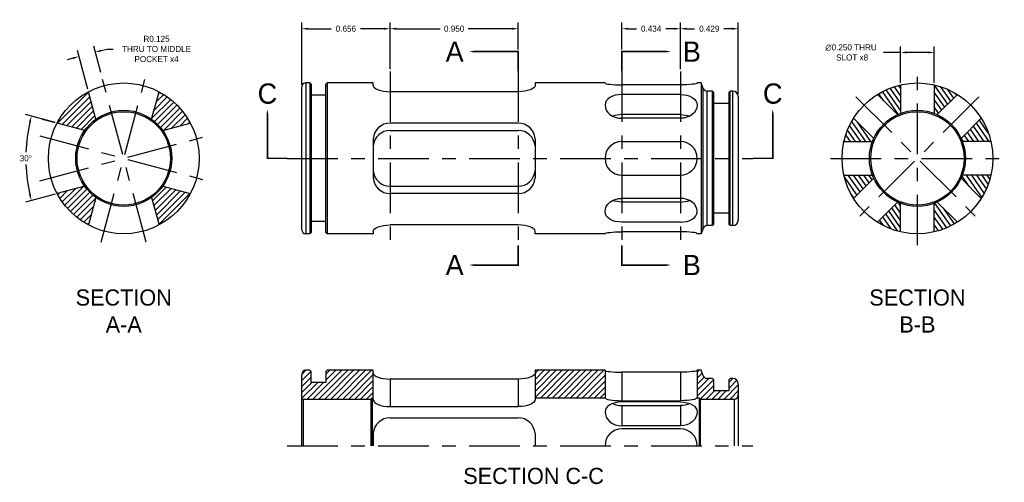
# Model space of a CAD drawing. Extents: x -0.83 to 6.47, y 13.83 to 17.26.
import ezdxf

# ---------------------------------------------------------------- set-up
doc = ezdxf.new("R2010")
doc.units = 0
doc.header["$LTSCALE"] = 0.5
doc.header["$MEASUREMENT"] = 0
doc.linetypes.add('CENTER2', pattern=[1.125, 0.75, -0.125, 0.125, -0.125])
doc.linetypes.add('PHANTOM2', pattern=[1.25, 0.625, -0.125, 0.125, -0.125, 0.125, -0.125])
doc.layers.get('Defpoints').update_dxf_attribs({"linetype": 'CONTINUOUS'})
for name, color, linetype in [('Center', 1, 'CENTER2'), ('Dimension', 6, 'CONTINUOUS'), ('Object', 5, 'CONTINUOUS'), ('Object_hatch', 5, 'CONTINUOUS'), ('Section', 2, 'PHANTOM2'), ('Section_Text', 2, 'CONTINUOUS')]:
    doc.layers.add(name, color=color, linetype=linetype)
doc.dimstyles.get("Standard").update_dxf_attribs({"dimtxt": 0.18, "dimasz": 0.18, "dimexe": 0.18, "dimexo": 0.0625, "dimgap": 0.09, "dimtad": 0, "dimtih": 1, "dimtoh": 1, "dimdec": 3, "dimzin": 0, "dimdsep": 46, "dimtxsty": 'Standard', "dimcen": 0.09, "dimadec": 0, "dimazin": 0, "dimtfac": 1, "dimtdec": 4, "dimtofl": 0, "dimtmove": 0, "dimatfit": 3, "dimfxl": 1, "dimtolj": 1, "dimtzin": 0, "dimarcsym": 0})

# ---------------------------------------------------------------- blocks, each defined once
blk = doc.blocks.new('*D2')
at = {"layer": 'Defpoints', "color": 0}
for p in [(1.9187, 17.1919), (2.8687, 17.0221), (1.9187, 16.8754)]:
    blk.add_point(p, dxfattribs=at)
at = {"layer": 'Dimension', "color": 0, "lineweight": -2}
for p, q in [((1.9187, 16.891), (1.9187, 17.2369)), ((1.9637, 17.1919), (2.2887, 17.1919)), ((2.8237, 17.1919), (2.4987, 17.1919)), ((2.8687, 17.0377), (2.8687, 17.2369))]:
    blk.add_line(p, q, dxfattribs=at)
at = {"layer": 'Dimension', "color": 0}
for points in [[(1.9637, 17.1994), (1.9637, 17.1844), (1.9187, 17.1919)], [(2.8237, 17.1994), (2.8237, 17.1844), (2.8687, 17.1919)]]:
    blk.add_solid(points, dxfattribs=at)
at = {"layer": 'Dimension', "color": 0, "insert": (2.3937, 17.1919), "char_height": 0.045, "attachment_point": 5}
blk.add_mtext('\\A1;0.950', dxfattribs=at)
blk = doc.blocks.new('*D3')
at = {"layer": 'Defpoints', "color": 0}
for p in [(1.2627, 17.1919), (1.9187, 16.8754), (1.2627, 16.7598)]:
    blk.add_point(p, dxfattribs=at)
at = {"layer": 'Dimension', "color": 0, "lineweight": -2}
for p, q in [((1.2627, 16.7755), (1.2627, 17.2369)), ((1.3077, 17.1919), (1.482, 17.1919)), ((1.8737, 17.1919), (1.6995, 17.1919)), ((1.9187, 16.891), (1.9187, 17.2369))]:
    blk.add_line(p, q, dxfattribs=at)
at = {"layer": 'Dimension', "color": 0}
for points in [[(1.3077, 17.1994), (1.3077, 17.1844), (1.2627, 17.1919)], [(1.8737, 17.1994), (1.8737, 17.1844), (1.9187, 17.1919)]]:
    blk.add_solid(points, dxfattribs=at)
at = {"layer": 'Dimension', "color": 0, "insert": (1.5907, 17.1919), "char_height": 0.045, "attachment_point": 5}
blk.add_mtext('\\A1;0.656', dxfattribs=at)
blk = doc.blocks.new('*D4')
at = {"layer": 'Defpoints', "color": 0}
for p in [(4.0717, 17.1919), (3.6377, 17.0221), (4.0717, 16.8754)]:
    blk.add_point(p, dxfattribs=at)
at = {"layer": 'Dimension', "color": 0, "lineweight": -2}
for p, q in [((3.6377, 17.0377), (3.6377, 17.2369)), ((3.6827, 17.1919), (3.746, 17.1919)), ((4.0267, 17.1919), (3.9635, 17.1919)), ((4.0717, 16.891), (4.0717, 17.2369))]:
    blk.add_line(p, q, dxfattribs=at)
at = {"layer": 'Dimension', "color": 0}
for points in [[(3.6827, 17.1994), (3.6827, 17.1844), (3.6377, 17.1919)], [(4.0267, 17.1994), (4.0267, 17.1844), (4.0717, 17.1919)]]:
    blk.add_solid(points, dxfattribs=at)
at = {"layer": 'Dimension', "color": 0, "insert": (3.8547, 17.1919), "char_height": 0.045, "attachment_point": 5}
blk.add_mtext('\\A1;0.434', dxfattribs=at)
blk = doc.blocks.new('*D5')
at = {"layer": 'Defpoints', "color": 0}
for p in [(4.5007, 17.1919), (4.0717, 16.8754), (4.5007, 16.6898)]:
    blk.add_point(p, dxfattribs=at)
at = {"layer": 'Dimension', "color": 0, "lineweight": -2}
for p, q in [((4.0717, 16.891), (4.0717, 17.2369)), ((4.1167, 17.1919), (4.1775, 17.1919)), ((4.4557, 17.1919), (4.395, 17.1919)), ((4.5007, 16.7055), (4.5007, 17.2369))]:
    blk.add_line(p, q, dxfattribs=at)
at = {"layer": 'Dimension', "color": 0}
for points in [[(4.1167, 17.1994), (4.1167, 17.1844), (4.0717, 17.1919)], [(4.4557, 17.1994), (4.4557, 17.1844), (4.5007, 17.1919)]]:
    blk.add_solid(points, dxfattribs=at)
at = {"layer": 'Dimension', "color": 0, "insert": (4.2862, 17.1919), "char_height": 0.045, "attachment_point": 5}
blk.add_mtext('\\A1;0.429', dxfattribs=at)
blk = doc.blocks.new('*D6')
at = {"layer": 'Defpoints', "color": 0}
for p in [(5.7051, 17.016), (5.7051, 16.7757), (5.9551, 16.7757)]:
    blk.add_point(p, dxfattribs=at)
at = {"layer": 'Dimension', "color": 0, "lineweight": -2}
for p, q in [((5.7051, 16.7913), (5.7051, 17.061)), ((5.9551, 16.7913), (5.9551, 17.061)), ((5.7051, 17.016), (5.5776, 17.016)), ((5.9101, 17.016), (5.7501, 17.016))]:
    blk.add_line(p, q, dxfattribs=at)
at = {"layer": 'Dimension', "color": 0}
for points in [[(5.7501, 17.0235), (5.7501, 17.0085), (5.7051, 17.016)], [(5.9101, 17.0235), (5.9101, 17.0085), (5.9551, 17.016)]]:
    blk.add_solid(points, dxfattribs=at)
at = {"layer": 'Dimension', "color": 0, "insert": (5.3376, 17.016), "char_height": 0.045, "attachment_point": 5}
blk.add_mtext('\\A1;∅0.250 THRU\\P SLOT x8', dxfattribs=at)
blk = doc.blocks.new('*D7')
at = {"layer": 'Defpoints', "color": 0}
for p in [(-0.5513, 16.4926), (-0.347, 16.4379), (-0.7791, 16.3362), (-0.347, 16.0238), (-0.5513, 15.9691)]:
    blk.add_point(p, dxfattribs=at)
at = {"layer": 'Dimension', "color": 0, "lineweight": -2}
for p, q in [((-0.5664, 16.4966), (-0.786, 16.5555)), ((-0.5664, 15.965), (-0.786, 15.9062))]:
    blk.add_line(p, q, dxfattribs=at)
for start, end in [(167.1322, 177.86743), (182.13257, 192.8678)]:
    blk.add_arc((0.4256, 16.2308), 1.2093, start, end, dxfattribs=at)
at = {"layer": 'Dimension', "color": 0}
for points in [[(-0.7606, 16.502), (-0.7461, 16.4984), (-0.7425, 16.5438)], [(-0.7461, 15.9633), (-0.7606, 15.9597), (-0.7425, 15.9179)]]:
    blk.add_solid(points, dxfattribs=at)
at = {"layer": 'Dimension', "color": 0, "insert": (-0.7837, 16.2308), "char_height": 0.045, "attachment_point": 5}
blk.add_mtext('\\A1;30°', dxfattribs=at)
blk = doc.blocks.new('*D8')
at = {"layer": 'Defpoints', "color": 0}
for p in [(-0.2683, 17.0181), (-0.345, 16.8211), (-0.2242, 16.8535)]:
    blk.add_point(p, dxfattribs=at)
at = {"layer": 'Dimension', "color": 0, "lineweight": -2}
for p, q in [((-0.349, 16.8362), (-0.4007, 17.0292)), ((-0.2283, 16.8685), (-0.28, 17.0616)), ((-0.2249, 17.0297), (-0.1814, 17.0414)), ((-0.1814, 17.0414), (-0.1364, 17.0414)), ((-0.4325, 16.9741), (-0.476, 16.9624))]:
    blk.add_line(p, q, dxfattribs=at)
at = {"layer": 'Dimension', "color": 0}
for points in [[(-0.2268, 17.037), (-0.2229, 17.0225), (-0.2683, 17.0181)], [(-0.4345, 16.9813), (-0.4306, 16.9668), (-0.3891, 16.9857)]]:
    blk.add_solid(points, dxfattribs=at)
at = {"layer": 'Dimension', "color": 0, "insert": (0.1861, 17.0414), "char_height": 0.045, "attachment_point": 5}
blk.add_mtext('\\A1;R0.125\\PTHRU TO MIDDLE\\PPOCKET x4', dxfattribs=at)

msp = doc.modelspace()

# ---------------------------------------------------------------- hatches: boundary and pattern name
at = {"layer": 'Object_hatch'}
h = msp.add_hatch(dxfattribs=at)
h.set_pattern_fill('ANSI31', color=256, scale=0.25, angle=80, style=0)
h.paths.add_polyline_path([(5.7051, 16.7757, 0.083785), (5.5333, 16.7045), (5.6828, 16.5549, -0.016966), (5.7051, 16.5642)])
h.paths.add_polyline_path([(5.9551, 16.7757), (5.9551, 16.5642, -0.016966), (5.9774, 16.5549), (6.127, 16.7045, 0.083785)])
h.paths.add_polyline_path([(6.3038, 16.5277), (6.1542, 16.3782, -0.016966), (6.1635, 16.3558), (6.375, 16.3558, 0.083785)])
h.paths.add_polyline_path([(6.375, 16.1058), (6.1635, 16.1058, -0.016966), (6.1542, 16.0835), (6.3038, 15.934, 0.083785)])
h.paths.add_polyline_path([(5.9774, 15.9068, -0.016966), (5.9551, 15.8975), (5.9551, 15.686, 0.083785), (6.127, 15.7572)])
h.paths.add_polyline_path([(5.7051, 15.8975, -0.016966), (5.6828, 15.9068), (5.5333, 15.7572, 0.083785), (5.7051, 15.686)])
h.paths.add_polyline_path([(5.506, 16.0835, -0.016966), (5.4968, 16.1058), (5.2853, 16.1058, 0.083785), (5.3565, 15.934)])
h.paths.add_polyline_path([(5.3565, 16.5277, 0.083785), (5.2853, 16.3558), (5.4968, 16.3558, -0.016966), (5.506, 16.3782)])
h = msp.add_hatch(dxfattribs=at)
h.set_pattern_fill('ANSI31', color=256, scale=0.25, style=0)
h.set_pattern_definition([(45, (-6.035485, 0), (-0.022097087, 0.022097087), [])])
h.paths.add_polyline_path([(-0.5513, 16.4926), (-0.347, 16.4379, -0.082601), (-0.2644, 16.5205), (-0.3191, 16.7248, 0.150153)])
h.paths.add_polyline_path([(0.2044, 16.7248), (0.1496, 16.5205, -0.082601), (0.2322, 16.4379), (0.4365, 16.4926, 0.150153)])
h.paths.add_polyline_path([(0.1496, 15.9412), (0.2044, 15.7369, 0.150153), (0.4365, 15.9691), (0.2322, 16.0238, -0.082601)])
h.paths.add_polyline_path([(-0.2644, 15.9412, -0.082601), (-0.347, 16.0238), (-0.5513, 15.9691, 0.150153), (-0.3191, 15.7369)])
h = msp.add_hatch(dxfattribs=at)
h.set_pattern_fill('ANSI31', color=256, scale=0.25, style=0)
h.set_pattern_definition([(45, (0, 0.636845), (-0.02209709, 0.02209709), [])])
h.paths.add_polyline_path([(1.7751, 14.4462), (1.7851, 14.4562), (1.7937, 14.4562), (1.7937, 14.6592), (1.4527, 14.6592), (1.4427, 14.6492), (1.4427, 14.5693), (1.3327, 14.5693), (1.3327, 14.6492), (1.3227, 14.6592), (1.2927, 14.6592, 0.414214), (1.2627, 14.6292), (1.2627, 14.4562, 0.414214), (1.2727, 14.4462)])
h.paths.add_polyline_path([(3.5127, 14.4562), (3.5127, 14.6592), (2.9937, 14.6592), (2.9937, 14.4562)])
h.paths.add_polyline_path([(4.3207, 14.5068), (4.3207, 14.5892), (4.3107, 14.5992), (4.2697, 14.5992, -0.315299), (4.2415, 14.6189), (4.2269, 14.6592), (4.1967, 14.6592), (4.1967, 14.4562), (4.2122, 14.4562), (4.2222, 14.4462), (4.4707, 14.4462, 0.414214), (4.5007, 14.4762), (4.5007, 14.5592, 0.414214), (4.4607, 14.5992), (4.4407, 14.5992), (4.4307, 14.5892), (4.4307, 14.5068)])

# ---------------------------------------------------------------- linework, layer by layer
at = {"layer": 'Center'}
for p, q in [((1.9187, 16.8754), (1.9187, 15.5863)), ((2.8687, 16.8754), (2.8687, 15.5863)), ((3.6377, 16.8754), (3.6377, 15.5863)), ((4.0717, 16.8754), (4.0717, 15.5863)), ((5.8301, 15.5863), (5.8301, 16.8754)), ((-0.2242, 15.6082), (0.1094, 16.8535)), ((0.1094, 15.6082), (-0.2242, 16.8535)), ((5.3743, 16.6866), (6.2859, 15.7751)), ((6.2859, 16.6866), (5.3743, 15.7751)), ((-0.68, 16.3977), (0.5652, 16.064)), ((-0.68, 16.064), (0.5652, 16.3977)), ((1.155, 16.2308), (4.6102, 16.2308)), ((5.1856, 16.2308), (6.4747, 16.2308)), ((1.155, 14.1002), (4.6102, 14.1002))]:
    msp.add_line(p, q, dxfattribs=at)
at = {"layer": 'Dimension'}
for p, q in [((-0.324, 16.7427), (-0.349, 16.8362)), ((-0.6627, 16.5225), (-0.5671, 16.4968))]:
    msp.add_line(p, q, dxfattribs=at)
at = {"layer": 'Object'}
for p, q in [((1.2627, 15.7018), (1.2627, 16.7598)), ((1.3227, 16.7898), (1.2927, 16.7898)), ((1.2927, 16.7898), (1.2927, 15.6718)), ((1.3327, 16.7798), (1.3227, 16.7898)), ((1.3227, 16.7898), (1.3227, 15.6718)), ((1.3327, 16.7798), (1.3327, 15.6818)), ((1.4527, 16.7898), (1.4427, 16.7798)), ((1.4427, 15.6818), (1.4427, 16.7798)), ((1.4527, 16.7898), (1.4527, 15.6718)), ((1.7937, 16.7898), (1.4527, 16.7898)), ((1.7937, 16.7708), (1.7937, 16.7898)), ((2.9937, 16.7898), (2.9937, 16.7708)), ((3.5127, 16.7898), (2.9937, 16.7898)), ((4.0717, 16.7757), (3.6377, 16.7757)), ((4.2269, 16.7898), (4.1967, 16.7898)), ((4.2415, 16.7496), (4.2269, 16.7898)), ((4.2269, 16.7898), (4.2269, 15.6718)), ((4.2415, 15.7121), (4.2415, 16.7496)), ((4.3107, 16.7298), (4.2697, 16.7298)), ((4.2697, 15.7318), (4.2697, 16.7298)), ((4.3207, 16.7198), (4.3107, 16.7298)), ((4.3107, 15.7318), (4.3107, 16.7298)), ((4.4407, 16.7298), (4.4307, 16.7198)), ((4.4607, 16.7298), (4.4407, 16.7298)), ((4.4407, 15.7318), (4.4407, 16.7298)), ((4.4607, 15.7318), (4.4607, 16.7298)), ((5.7051, 16.7757), (5.7051, 16.5642)), ((5.9551, 16.7757), (5.9551, 16.5642)), ((-0.2644, 16.5205), (-0.3191, 16.7248)), ((0.1496, 16.5205), (0.2044, 16.7248)), ((1.4427, 16.7), (1.3327, 16.7)), ((2.8687, 16.7248), (1.9187, 16.7248)), ((4.0717, 16.7045), (3.6377, 16.7045)), ((4.3207, 15.7418), (4.3207, 16.7198)), ((4.4307, 16.7198), (4.4307, 15.7418)), ((4.5007, 16.6898), (4.5007, 15.7718)), ((5.5333, 16.7045), (5.6828, 16.5549)), ((6.127, 16.7045), (5.9774, 16.5549)), ((4.4307, 16.6375), (4.3207, 16.6375)), ((4.3207, 16.6375), (4.3207, 16.6375)), ((4.0717, 16.5549), (3.6377, 16.5549)), ((4.0717, 16.5277), (3.6377, 16.5277)), ((5.3565, 16.5277), (5.506, 16.3782)), ((6.3038, 16.5277), (6.1542, 16.3782)), ((-0.347, 16.4379), (-0.5513, 16.4926)), ((0.2322, 16.4379), (0.4365, 16.4926)), ((2.8687, 16.4926), (1.9187, 16.4926)), ((1.9188, 16.4379), (2.8686, 16.4379)), ((1.7937, 16.3755), (1.7937, 16.0862)), ((2.9937, 16.3755), (2.9937, 16.0862)), ((3.6377, 16.3558), (4.0717, 16.3558)), ((5.2853, 16.3558), (5.4968, 16.3558)), ((6.375, 16.3558), (6.1635, 16.3558)), ((3.6377, 16.1058), (4.0717, 16.1058)), ((5.2853, 16.1058), (5.4968, 16.1058)), ((5.3565, 15.934), (5.506, 16.0835)), ((6.3038, 15.934), (6.1542, 16.0835)), ((6.375, 16.1058), (6.1635, 16.1058)), ((-0.347, 16.0238), (-0.5513, 15.9691)), ((0.2322, 16.0238), (0.4365, 15.9691)), ((1.9188, 16.0238), (2.8687, 16.0238)), ((-0.2644, 15.9412), (-0.3191, 15.7369)), ((0.1496, 15.9412), (0.2044, 15.7369)), ((2.8687, 15.9691), (1.9187, 15.9691)), ((4.0717, 15.934), (3.6377, 15.934)), ((4.0717, 15.9068), (3.6377, 15.9068)), ((5.5333, 15.7572), (5.6828, 15.9068)), ((5.7051, 15.686), (5.7051, 15.8975)), ((5.9551, 15.686), (5.9551, 15.8975)), ((6.127, 15.7572), (5.9774, 15.9068)), ((4.4307, 15.8242), (4.3207, 15.8242)), ((4.3207, 15.8242), (4.3207, 15.8242)), ((1.4427, 15.7617), (1.3327, 15.7617)), ((2.8687, 15.7369), (1.9187, 15.7369)), ((4.0717, 15.7572), (3.6377, 15.7572)), ((4.2415, 15.7121), (4.2269, 15.6718)), ((4.3107, 15.7318), (4.2697, 15.7318)), ((4.3207, 15.7418), (4.3107, 15.7318)), ((4.4407, 15.7318), (4.4307, 15.7418)), ((4.4607, 15.7318), (4.4407, 15.7318)), ((1.3227, 15.6718), (1.2927, 15.6718)), ((1.3327, 15.6818), (1.3227, 15.6718)), ((1.4527, 15.6718), (1.4427, 15.6818)), ((1.7937, 15.6718), (1.4527, 15.6718)), ((1.7937, 15.6909), (1.7937, 15.6718)), ((2.9937, 15.6718), (2.9937, 15.6909)), ((3.5127, 15.6718), (2.9937, 15.6718)), ((4.0717, 15.686), (3.6377, 15.686)), ((4.2269, 15.6718), (4.1967, 15.6718)), ((1.2627, 14.1002), (1.2627, 14.6292)), ((1.3227, 14.6592), (1.2927, 14.6592)), ((1.3327, 14.6492), (1.3227, 14.6592)), ((1.3327, 14.5693), (1.3327, 14.6492)), ((1.4527, 14.6592), (1.4427, 14.6492)), ((1.4427, 14.6492), (1.4427, 14.5693)), ((1.7937, 14.6592), (1.4527, 14.6592)), ((1.7937, 14.444), (1.7937, 14.6592)), ((2.9937, 14.6592), (2.9937, 14.444)), ((3.5127, 14.6592), (2.9937, 14.6592)), ((3.5127, 14.6592), (3.5127, 14.4562)), ((4.0717, 14.645), (3.6377, 14.645)), ((3.6377, 14.645), (3.6379, 14.4335)), ((4.0717, 14.645), (4.0715, 14.4335)), ((4.2269, 14.6592), (4.1967, 14.6592)), ((4.1967, 14.6592), (4.1967, 14.4562)), ((4.2415, 14.6189), (4.2269, 14.6592)), ((1.4427, 14.5693), (1.3327, 14.5693)), ((2.8687, 14.5941), (1.9187, 14.5941)), ((1.9187, 14.5941), (1.9187, 14.3898)), ((2.8687, 14.5941), (2.8687, 14.3898)), ((4.3107, 14.5992), (4.2697, 14.5992)), ((4.3207, 14.5892), (4.3107, 14.5992)), ((4.3207, 14.5068), (4.3207, 14.5892)), ((4.4407, 14.5992), (4.4307, 14.5892)), ((4.4307, 14.5892), (4.4307, 14.5068)), ((4.4607, 14.5992), (4.4407, 14.5992)), ((4.5007, 14.5592), (4.5007, 14.1002)), ((4.4307, 14.5068), (4.3207, 14.5068)), ((4.3207, 14.5068), (4.3207, 14.5068)), ((1.2727, 14.4462), (1.7751, 14.4462)), ((1.2727, 14.4462), (1.2727, 14.1002)), ((1.7751, 14.4462), (1.7851, 14.4562)), ((1.7751, 14.4462), (1.7751, 14.1002)), ((1.7851, 14.4562), (1.7937, 14.4562)), ((1.7851, 14.4562), (1.7851, 14.1002)), ((1.9187, 14.3898), (2.8687, 14.3898)), ((2.9937, 14.4562), (3.5127, 14.4562)), ((4.0717, 14.4243), (3.6377, 14.4243)), ((3.6377, 14.397), (4.0717, 14.397)), ((3.6377, 14.397), (3.6377, 14.2475)), ((3.6379, 14.4335), (4.0717, 14.4335)), ((4.0717, 14.397), (4.0717, 14.2475)), ((4.1967, 14.4562), (4.2122, 14.4562)), ((4.2122, 14.4562), (4.2222, 14.4462)), ((4.2122, 14.4562), (4.2122, 14.1002)), ((4.2222, 14.4462), (4.4707, 14.4462)), ((4.2222, 14.1002), (4.2222, 14.4462)), ((4.4707, 14.4462), (4.4707, 14.1002)), ((1.9188, 14.3072), (2.8686, 14.3072)), ((4.0717, 14.2475), (3.6377, 14.2475)), ((1.7937, 14.1923), (1.7937, 14.1002)), ((2.9937, 14.1923), (2.9937, 14.1002)), ((4.0717, 14.2252), (3.6377, 14.2252))]:
    msp.add_line(p, q, dxfattribs=at)
for centre, radius in [((-0.0574, 16.2308), 0.559), ((5.8301, 16.2308), 0.559), ((-0.0574, 16.2308), 0.356), ((5.8301, 16.2308), 0.356), ((-0.0574, 16.2308), 0.346), ((5.8301, 16.2308), 0.346)]:
    msp.add_circle(centre, radius, dxfattribs=at)
for centre, radius, start, end in [((1.2927, 16.7598), 0.03, 90, 180), ((4.2697, 16.7598), 0.03, 200, 270), ((4.4607, 16.6898), 0.04, 0, 90), ((1.9189, 16.3672), 0.1254, 89.92272, 176.17363), ((1.9188, 16.3123), 0.1255, 89.97242, 175.138), ((2.8685, 16.3672), 0.1254, 3.82637, 90.07728), ((2.8686, 16.3123), 0.1255, 4.862, 90.02758), ((3.6377, 16.2308), 0.125, 90, 270), ((4.0717, 16.2308), 0.125, 270, 90), ((1.9188, 16.1493), 0.1255, 184.862, 270.02758), ((1.9189, 16.0945), 0.1254, 183.82637, 270.07728), ((2.8685, 16.0945), 0.1254, 269.92272, 356.17363), ((2.8686, 16.1493), 0.1255, 269.97242, 355.138), ((4.2697, 15.7018), 0.03, 90, 160), ((4.4607, 15.7718), 0.04, 270, 360), ((1.2927, 15.7018), 0.03, 180, 270), ((1.2927, 14.6292), 0.03, 90, 180), ((4.2697, 14.6292), 0.03, 200, 270), ((4.4607, 14.5592), 0.04, 0, 90), ((4.4707, 14.4762), 0.03, 270, 0), ((1.2727, 14.4562), 0.01, 180, 270), ((1.9188, 14.1817), 0.1255, 89.97242, 175.138), ((2.8686, 14.1817), 0.1255, 4.862, 90.02758), ((3.6377, 14.1002), 0.125, 90, 180), ((4.0717, 14.1002), 0.125, 0, 90)]:
    msp.add_arc(centre, radius, start, end, dxfattribs=at)
for centre, major_axis, ratio, start_param, end_param in [((1.9187, 16.7708), (0.125, 0), 0.368201, 3.141593, 4.712389), ((3.6377, 16.7898), (0.125, 0), 0.113241, 3.141593, 4.712389), ((3.6377, 16.6261), (0.125, 0), 0.627034, 7.853982, 9.424778), ((3.6377, 16.6261), (0.125, 0), 0.78718, 3.141593, 4.712389), ((3.6377, 16.4826), (0.125, 0), 0.578884, 7.853982, 8.42635), ((4.0717, 15.8356), (-0.125, 0), 0.78718, 3.141593, 4.712389), ((4.0717, 15.9791), (-0.125, 0), 0.578884, 7.853982, 8.42635), ((4.0717, 15.8356), (-0.125, 0), 0.627034, 7.853982, 9.424778), ((2.8687, 15.6909), (-0.125, 0), 0.368201, 3.141593, 4.712389), ((4.0717, 15.6718), (-0.125, 0), 0.113241, 3.141593, 4.712389), ((1.9187, 14.6401), (0.125, 0), 0.368201, 3.141593, 4.712389), ((3.6377, 14.6592), (0.125, 0), 0.113241, 3.141593, 4.712389), ((1.9187, 14.444), (0.125, 0), 0.433975, 3.141593, 4.712389), ((3.6379, 14.4562), (0.1252, 0), 0.181016, 3.141593, 4.712389), ((3.6377, 14.3519), (0.125, 0), 0.578884, 1.570796, 3.141593), ((3.6377, 14.4954), (0.125, 0), 0.78718, 4.140021, 4.712389), ((3.6377, 14.3519), (0.125, 0), 0.83533, 3.141593, 4.712389)]:
    msp.add_ellipse(centre, major_axis=major_axis, ratio=ratio, start_param=start_param, end_param=end_param, dxfattribs=at)
at = {"layer": 'Object', "extrusion": (0, 0, -1)}
for centre, major_axis, ratio, start_param, end_param in [((2.8687, 16.7708), (-0.125, 0), 0.368201, 3.141593, 4.712389), ((4.0717, 16.7898), (-0.125, 0), 0.113241, 3.141593, 4.712389), ((4.0717, 16.6261), (-0.125, 0), 0.627034, 7.853982, 9.424778), ((4.0717, 16.6261), (-0.125, 0), 0.78718, 3.141593, 4.712389), ((4.0717, 16.4826), (-0.125, 0), 0.578884, 7.853982, 8.42635), ((3.6377, 15.8356), (0.125, 0), 0.78718, 3.141593, 4.712389), ((3.6377, 15.9791), (0.125, 0), 0.578884, 7.853982, 8.42635), ((3.6377, 15.8356), (0.125, 0), 0.627034, 7.853982, 9.424778), ((1.9187, 15.6909), (0.125, 0), 0.368201, 3.141593, 4.712389), ((3.6377, 15.6718), (0.125, 0), 0.113241, 3.141593, 4.712389), ((2.8687, 14.6401), (-0.125, 0), 0.368201, 3.141593, 4.712389), ((4.0717, 14.6592), (-0.125, 0), 0.113241, 3.141593, 4.712389), ((2.8687, 14.444), (-0.125, 0), 0.433975, 3.141593, 4.712389), ((4.0717, 14.4562), (-0.1252, 0), 0.181016, 3.141593, 4.712389), ((4.0717, 14.3519), (-0.125, 0), 0.578884, 1.570796, 3.141593), ((4.0717, 14.4954), (-0.125, 0), 0.78718, 4.140021, 4.712389), ((4.0717, 14.3519), (-0.125, 0), 0.83533, 3.141593, 4.712389)]:
    msp.add_ellipse(centre, major_axis=major_axis, ratio=ratio, start_param=start_param, end_param=end_param, dxfattribs=at)
at = {"layer": 'Section'}
for points in [[(2.5065, 17.0221, 0.0002, 0.07, 0), (2.6932, 17.0221, 0.012, 0.012, 0), (2.8687, 17.0221, 0.012, 0.012, 0), (2.8687, 16.8754, 0.012, 0.012, 0)], [(3.9999, 17.0221, 0.0002, 0.07, 0), (3.8133, 17.0221, 0.012, 0.012, 0), (3.6377, 17.0221, 0.012, 0.012, 0), (3.6377, 16.8754, 0.012, 0.012, 0)], [(1.0083, 16.593, 0.0002, 0.07, 0), (1.0083, 16.4064, 0.012, 0.012, 0), (1.0083, 16.2308, 0.012, 0.012, 0), (1.155, 16.2308, 0.012, 0.012, 0)], [(4.7569, 16.593, 0.0002, 0.07, 0), (4.7569, 16.4064, 0.012, 0.012, 0), (4.7569, 16.2308, 0.012, 0.012, 0), (4.6102, 16.2308, 0.012, 0.012, 0)], [(2.5065, 15.4396, 0.0002, 0.07, 0), (2.6932, 15.4396, 0.012, 0.012, 0), (2.8687, 15.4396, 0.012, 0.012, 0), (2.8687, 15.5863, 0.012, 0.012, 0)], [(3.9999, 15.4396, 0.0002, 0.07, 0), (3.8133, 15.4396, 0.012, 0.012, 0), (3.6377, 15.4396, 0.012, 0.012, 0), (3.6377, 15.5863, 0.012, 0.012, 0)]]:
    msp.add_lwpolyline(points, format="xyseb", dxfattribs=at)

# ---------------------------------------------------------------- texts
at = {"layer": 'Section_Text'}
for s, insert, char_height, width, attachment_point in [('A', (2.4642, 17.0221), 0.15, 0.208967, 6), ('B', (4.09, 17.0221), 0.15, 0.208967, 4), ('C', (1.0083, 16.6339), 0.15, 0.208967, 8), ('C', (4.7569, 16.6339), 0.15, 0.208967, 8), ('A', (2.4642, 15.4396), 0.15, 0.208967, 6), ('B', (4.09, 15.4396), 0.15, 0.208967, 4), ('SECTION A-A', (-0.0574, 15.0989), 0.12, 0.208967, 5), ('SECTION B-B', (5.8301, 15.0989), 0.12, 0.208967, 5), ('SECTION C-C', (2.983, 13.8753), 0.12, 1.463654, 5)]:
    msp.add_mtext(s, dxfattribs=dict(at, insert=insert, char_height=char_height, width=width, attachment_point=attachment_point))

# ---------------------------------------------------------------- dimensions: what is measured, and where the dimension line sits
at = {"layer": 'Dimension'}
dim = msp.add_linear_dim(base=(-0.2683, 17.0181), p1=(-0.345, 16.8211), p2=(-0.2242, 16.8535), angle=15, text='R<>\\PTHRU TO MIDDLE\\PPOCKET x4', dimstyle='Standard', override={"dimscale": 0.25, "dimcen": 0.1, "dimtdec": 3}, dxfattribs=at)
dim.commit()
dim.dimension.update_dxf_attribs({"geometry": '*D8', "text_midpoint": (0.1861, 17.0414), "dimtype": 161})
for base, p1, p2, override, picture, middle in [((1.2627, 17.1919), (1.9187, 16.8754), (1.2627, 16.7598), {"dimscale": 0.25, "dimcen": 0.1, "dimtdec": 3, "dimtmove": 1}, '*D3', (1.5907, 17.1919)), ((1.9187, 17.1919), (2.8687, 17.0221), (1.9187, 16.8754), {"dimscale": 0.25, "dimcen": 0.1, "dimtdec": 3}, '*D2', (2.3937, 17.1919)), ((4.0717, 17.1919), (3.6377, 17.0221), (4.0717, 16.8754), {"dimscale": 0.25, "dimcen": 0.1, "dimtdec": 3}, '*D4', (3.8547, 17.1919)), ((4.5007, 17.1919), (4.0717, 16.8754), (4.5007, 16.6898), {"dimscale": 0.25, "dimcen": 0.1, "dimtdec": 3, "dimtmove": 1}, '*D5', (4.2862, 17.1919))]:
    dim = msp.add_linear_dim(base=base, p1=p1, p2=p2, dimstyle='Standard', override=override, dxfattribs=at)
    dim.commit()
    dim.dimension.update_dxf_attribs({"geometry": picture, "text_midpoint": middle})
dim = msp.add_linear_dim(base=(5.7051, 17.016), p1=(5.9551, 16.7757), p2=(5.7051, 16.7757), text='∅<> THRU\\P SLOT x8', dimstyle='Standard', override={"dimscale": 0.25, "dimcen": 0.1, "dimtdec": 3}, dxfattribs=at)
dim.commit()
dim.dimension.update_dxf_attribs({"geometry": '*D6', "text_midpoint": (5.3376, 17.016), "dimtype": 160})
dim = msp.add_angular_dim_2l(base=(-0.7791, 16.3362), line1=((-0.347, 16.4379), (-0.5513, 16.4926)), line2=((-0.347, 16.0238), (-0.5513, 15.9691)), dimstyle='Standard', override={"dimscale": 0.25, "dimcen": 0.1, "dimtdec": 3}, dxfattribs=at)
dim.commit()
dim.dimension.update_dxf_attribs({"geometry": '*D7', "text_midpoint": (-0.7837, 16.2308)})

doc.saveas('drawing.dxf')
